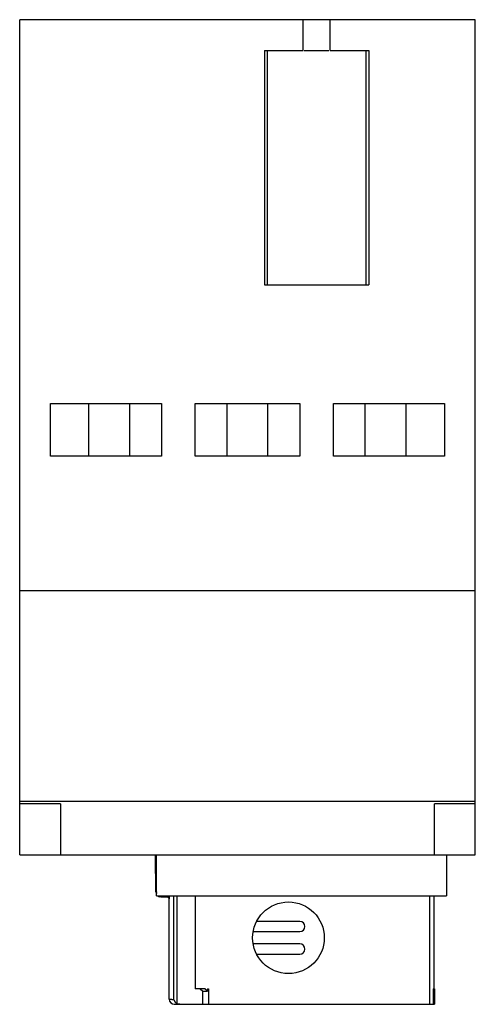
# Model space of a CAD drawing. Header units: millimetres. Extents: x 17.6 to 62.1, y 8.3 to 104.5.
import ezdxf

# ---------------------------------------------------------------- set-up
doc = ezdxf.new("R2010")
doc.units = ezdxf.units.MM
doc.header["$LTSCALE"] = 7.318937
doc.layers.add('00_COMPONENTS', color=7, linetype='CONTINUOUS')

msp = doc.modelspace()

# ---------------------------------------------------------------- linework, layer by layer
at = {"layer": '00_COMPONENTS', "color": 7, "linetype": 'Continuous'}
for p, q in [((17.582, 22.914), (17.582, 104.514)), ((47.901, 104.514), (17.582, 104.514)), ((45.255, 101.514), (45.255, 104.514)), ((47.909, 101.514), (47.909, 104.514)), ((62.082, 104.514), (47.909, 104.514)), ((62.082, 22.914), (62.082, 104.514)), ((41.48, 101.514), (41.48, 78.614)), ((41.48, 101.514), (45.255, 101.514)), ((41.782, 78.614), (41.782, 101.514)), ((45.377, 101.514), (47.771, 101.514)), ((47.909, 101.514), (51.684, 101.514)), ((51.382, 101.514), (51.382, 78.614)), ((51.684, 101.514), (51.684, 78.614)), ((41.48, 78.614), (51.684, 78.614)), ((20.582, 61.864), (20.582, 67.014)), ((20.582, 67.014), (31.432, 67.014)), ((24.332, 61.864), (24.332, 67.014)), ((28.332, 61.864), (28.332, 67.014)), ((31.432, 67.014), (31.432, 61.864)), ((34.732, 61.864), (34.732, 67.014)), ((34.732, 67.014), (44.932, 67.014)), ((37.832, 61.864), (37.832, 67.014)), ((41.832, 61.864), (41.832, 67.014)), ((44.932, 67.014), (44.932, 61.864)), ((48.232, 61.864), (48.232, 67.014)), ((48.232, 67.014), (59.082, 67.014)), ((51.332, 61.864), (51.332, 67.014)), ((55.332, 61.864), (55.332, 67.014)), ((59.082, 67.014), (59.082, 61.864)), ((31.432, 61.864), (20.582, 61.864)), ((44.932, 61.864), (34.732, 61.864)), ((59.082, 61.864), (48.232, 61.864)), ((62.082, 48.714), (17.582, 48.714)), ((17.582, 28.164), (62.082, 28.164)), ((21.582, 27.914), (17.582, 27.914)), ((21.582, 27.914), (21.582, 22.914)), ((62.082, 27.914), (58.082, 27.914)), ((58.082, 22.914), (58.082, 27.914)), ((17.582, 22.914), (62.082, 22.914)), ((30.88, 22.914), (30.862, 22.829)), ((30.905, 22.829), (30.862, 22.829)), ((30.893, 19.307), (30.862, 22.829)), ((30.935, 19.307), (30.905, 22.831)), ((30.942, 18.914), (30.942, 22.914)), ((59.282, 22.914), (59.282, 18.914)), ((30.893, 19.307), (30.935, 19.307)), ((30.942, 18.914), (59.282, 18.914)), ((31.434, 18.811), (31.943, 18.811)), ((32.185, 8.814), (32.185, 18.615)), ((32.223, 18.617), (32.223, 18.914)), ((32.631, 8.758), (32.631, 18.914)), ((32.921, 18.914), (32.921, 8.399)), ((34.726, 18.914), (34.726, 9.814)), ((57.649, 8.314), (57.649, 18.914)), ((58.032, 18.914), (58.032, 9.814)), ((44.932, 16.414), (40.719, 16.414)), ((40.384, 15.414), (44.932, 15.414)), ((44.932, 14.214), (40.384, 14.214)), ((40.719, 13.214), (44.932, 13.214)), ((35.649, 9.814), (34.726, 9.814)), ((35.199, 9.814), (35.482, 9.614)), ((35.932, 9.614), (35.649, 9.814)), ((35.932, 9.814), (36.015, 9.814)), ((35.932, 9.814), (35.932, 9.614)), ((36.015, 9.814), (36.015, 8.314)), ((57.977, 9.814), (58.082, 9.814)), ((57.977, 9.814), (57.977, 8.314)), ((58.044, 8.314), (58.044, 9.814)), ((58.082, 9.814), (58.082, 8.314)), ((35.482, 9.614), (35.932, 9.614)), ((35.482, 8.314), (35.482, 9.614)), ((32.685, 8.314), (58.082, 8.314))]:
    msp.add_line(p, q, dxfattribs=at)
msp.add_circle((43.832, 14.814), 3.5, dxfattribs=at)
for centre, radius, start, end in [((31.393, 19.311), 0.5, 180.5, 205.40102), ((31.434, 19.311), 0.499, 180.52492, 188.30178), ((31.393, 19.311), 0.5, 232.50496, 255.08333), ((31.435, 19.31), 0.499, 232.44159, 269.92263), ((31.943, 18.511), 0.3, 20.72632, 90.00823), ((31.903, 18.51), 0.301, 20.3723, 82.52228), ((44.932, 15.914), 0.5, 270, 90), ((44.932, 13.714), 0.5, 270, 90), ((32.685, 8.814), 0.5, 180, 270)]:
    msp.add_arc(centre, radius, start, end, dxfattribs=at)
msp.add_open_spline([(30.905, 22.831), (30.904, 22.859), (30.911, 22.889), (30.923, 22.914)], degree=3, dxfattribs=at)
for points, knots in [([(32.223, 18.617), (32.218, 18.617), (32.21, 18.616), (32.201, 18.615), (32.195, 18.615), (32.191, 18.616), (32.188, 18.615), (32.187, 18.616), (32.185, 18.615), (32.185, 18.615)], [0, 0, 0, 0, 0.437387, 0.608961, 0.749118, 0.858165, 0.936159, 0.983697, 1, 1, 1, 1]), ([(32.631, 8.758), (32.596, 8.76), (32.531, 8.764), (32.441, 8.77), (32.365, 8.775), (32.302, 8.779), (32.253, 8.784), (32.217, 8.793), (32.197, 8.802), (32.188, 8.809), (32.185, 8.813), (32.185, 8.814)], [0, 0, 0, 0, 0.228971, 0.428064, 0.596899, 0.735311, 0.8436, 0.922964, 0.974733, 0.990475, 1, 1, 1, 1]), ([(32.631, 8.758), (32.633, 8.758), (32.637, 8.753), (32.641, 8.745), (32.645, 8.735), (32.652, 8.719), (32.661, 8.699), (32.673, 8.674), (32.687, 8.649), (32.706, 8.616), (32.734, 8.574), (32.773, 8.526), (32.817, 8.48), (32.866, 8.437), (32.902, 8.411), (32.921, 8.399)], [0, 0, 0, 0, 0.012781, 0.033694, 0.058501, 0.085238, 0.141723, 0.20055, 0.260981, 0.322745, 0.449852, 0.581538, 0.717595, 0.857501, 1, 1, 1, 1]), ([(33.21, 8.314), (33.16, 8.314), (33.057, 8.329), (32.963, 8.371), (32.921, 8.399)], [0, 0, 0, 0, 0.500035, 1, 1, 1, 1])]:
    msp.add_open_spline(points, degree=3, knots=knots, dxfattribs=at)

doc.saveas('drawing.dxf')
